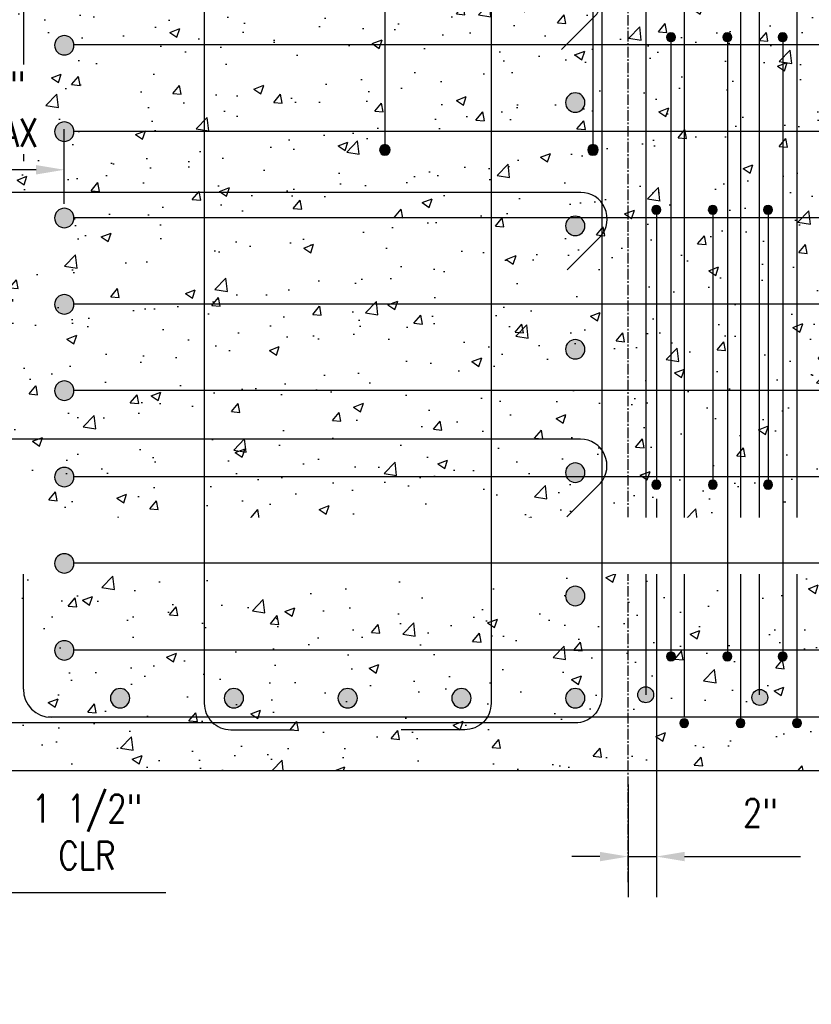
# Model space of a CAD drawing. Header units: inches. Extents: x 73 to 1688, y 720 to 938.
# Tile 26 of 34: x 829 to 885, y 817 to 886. Entities that reach past the tile are written whole.
import ezdxf
from ezdxf import colors
from ezdxf.entities.mleader import LeaderData, LeaderLine
from ezdxf.math import Vec2, Vec3

# ---------------------------------------------------------------- set-up
doc = ezdxf.new("R2010")
doc.units = ezdxf.units.IN
doc.header["$MEASUREMENT"] = 0
doc.linetypes.add('CENTER2', pattern=[1.125, 0.75, -0.125, 0.125, -0.125])
for name, color, linetype in [('A-DETL', 3, 'Continuous'), ('A-DETL-GENF', 3, 'Continuous'), ('A-DETL-WIDE', 5, 'Continuous'), ('A-WALL-PATT', 8, 'Continuous'), ('S-ANNO-DIMS', 1, 'Continuous'), ('S-ANNO-NOTE', 2, 'Continuous'), ('S-COLS', 53, 'Continuous'), ('S-DETL-HVY', 4, 'Continuous'), ('S-GRID', 1, 'CENTER2')]:
    doc.layers.add(name, color=color, linetype=linetype)
doc.styles.add('Annotative', font='romans.shx', dxfattribs={"width": 0.8, "height": 0.125})
doc.dimstyles.new('Annotative', dxfattribs={"dimscale": 0, "dimtxt": 0.125, "dimasz": 0.125, "dimexe": 0.18, "dimexo": 0.0625, "dimgap": 0.09, "dimtad": 1, "dimdec": 3, "dimzin": 3, "dimdsep": 46, "dimlunit": 4, "dimtxsty": 'Annotative', "dimcen": 0.09, "dimclrt": 2, "dimazin": 2, "dimtfac": 1, "dimtdec": 3, "dimtmove": 0, "dimatfit": 0, "dimfxl": 1, "dimtfill": 1, "dimfrac": 2, "dimtolj": 1, "dimtzin": 0, "dimarcsym": 0})

# ---------------------------------------------------------------- blocks, each defined once
blk = doc.blocks.new('Reinforcing Bar Section_USACE - __11-1185627-PILASTER CORNER THRU PARAPET BEAM_ ROOF SLAB')
at = {"layer": 'A-DETL-GENF'}
blk.add_hatch(color=256, dxfattribs=at).paths.add_polyline_path([(245.48, 887.411), (245.756, 887.543), (245.947, 887.783), (246.015, 888.081), (245.947, 888.379), (245.756, 888.618), (245.48, 888.751), (245.174, 888.751), (244.899, 888.618), (244.708, 888.379), (244.64, 888.081), (244.708, 887.783), (244.899, 887.543), (245.174, 887.411)])
for start, end in [(0, 180), (180, 0)]:
    blk.add_arc((245.327, 888.081), 0.688, start, end, dxfattribs=at)
blk = doc.blocks.new('Reinforcing Bar Section_USACE - __5-599893-PILASTER CORNER THRU PARAPET BEAM_ ROOF SLAB')
at = {"layer": 'A-DETL-GENF'}
blk.add_hatch(color=256, dxfattribs=at).paths.add_polyline_path([(293.077, 836.206), (293.213, 836.237), (293.322, 836.324), (293.382, 836.449), (293.382, 836.588), (293.322, 836.713), (293.213, 836.8), (293.077, 836.831), (292.942, 836.8), (292.833, 836.713), (292.773, 836.588), (292.773, 836.449), (292.833, 836.324), (292.942, 836.237)])
for start, end in [(90, 270), (270, 90)]:
    blk.add_arc((293.077, 836.518), 0.312, start, end, dxfattribs=at)
blk = doc.blocks.new('Reinforcing Bar Section_USACE - __9-1453024-PILASTER CORNER THRU PARAPET BEAM_ ROOF SLAB')
h = blk.add_hatch(color=256)
h.dxf.hatch_style = 1
h.paths.add_polyline_path([(242.56, 838.018, 1), (243.686, 838.018, 1)])
blk.add_circle((243.123, 838.018), 0.563)
blk = doc.blocks.new('Reinforcing Bar Section_USACE - __6-1491246-PILASTER CORNER THRU PARAPET BEAM_ ROOF SLAB')
at = {"layer": 'A-DETL-GENF'}
blk.add_hatch(color=256, dxfattribs=at).paths.add_polyline_path([(196.981, 842.965), (197.132, 843.038), (197.236, 843.168), (197.273, 843.331), (197.236, 843.494), (197.132, 843.624), (196.981, 843.697), (196.815, 843.697), (196.664, 843.624), (196.56, 843.494), (196.523, 843.331), (196.56, 843.168), (196.664, 843.038), (196.815, 842.965)])
for start, end in [(0, 180), (180, 0)]:
    blk.add_arc((196.898, 843.331), 0.375, start, end, dxfattribs=at)
blk = doc.blocks.new('*D56')
at = {"layer": 'Defpoints', "color": 0, "transparency": 16777216}
for p in [(873.851, 853.478), (871.844, 833.206), (873.851, 827.099)]:
    blk.add_point(p, dxfattribs=at)
at = {"layer": 'S-ANNO-DIMS', "color": 0, "lineweight": -2, "transparency": 16777216}
for p, q in [((873.851, 852.478), (873.851, 824.219)), ((871.844, 832.206), (871.844, 824.219)), ((869.844, 827.099), (867.844, 827.099)), ((871.844, 827.099), (873.851, 827.099)), ((875.851, 827.099), (884.083, 827.099))]:
    blk.add_line(p, q, dxfattribs=at)
at = {"layer": 'S-ANNO-DIMS', "color": 0, "transparency": 16777216}
for points in [[(869.844, 827.432), (869.844, 826.765), (871.844, 827.099)], [(875.851, 827.432), (875.851, 826.765), (873.851, 827.099)]]:
    blk.add_solid(points, dxfattribs=at)
at = {"layer": 'S-ANNO-DIMS', "color": 2, "lineweight": -3, "transparency": 16777216, "insert": (879.985, 831.205), "char_height": 2, "width": 3.10654, "attachment_point": 1, "line_spacing_factor": 0.983083, "style": 'Annotative', "bg_fill": 3, "box_fill_scale": 1.25, "bg_fill_color": 256, "bg_fill_true_color": 13158600, "bg_fill_transparency": 0}
blk.add_mtext('\\A1;2"', dxfattribs=at)
blk = doc.blocks.new('_DotBlank')
at = {"color": 0, "linetype": 'ByBlock', "lineweight": -2}
blk.add_line((-0.5, 0), (-1, 0), dxfattribs=at)
blk.add_circle((0, 0), 0.5, dxfattribs=at)
blk = doc.blocks.new('Reinforcing Bend Type T9_USACE - _6-1400937-PILASTER CORNER PLAN')
at = {"lineweight": -3}
blk.add_lwpolyline([(224.501, 887.391), (222.121, 889.772, 0.646084), (218.999, 888.364), (218.999, 873.834), (218.999, 837.968, 0.414214), (220.874, 836.093), (225.377, 836.093)], format="xyb", dxfattribs=at)
blk = doc.blocks.new('Reinforcing Bend Type T9_USACE - _6-1282184-PILASTER CORNER PLAN')
at = {"lineweight": -3}
blk.add_lwpolyline([(244.727, 851.207), (247.107, 853.587, 0.646084), (245.699, 856.709), (204.594, 856.709, 0.414214), (202.719, 854.834), (202.719, 850.331)], format="xyb", dxfattribs=at)
blk = doc.blocks.new('Reinforcing Bend Type T1_USACE - _6-1581527-PILASTER CORNER PLAN')
at = {"lineweight": -3}
blk.add_line((241.703, 886.984), (244.04, 889.32), dxfattribs=at)
for points in [[(244.05, 889.329, -0.655401), (247.202, 887.957), (247.202, 838.456, -0.414214), (245.327, 836.581), (204.827, 836.581, -0.414214), (202.952, 838.456), (202.952, 887.956, -0.414214), (204.827, 889.831), (245.257, 889.831)], [(244.355, 884.337), (246.745, 886.728, 0.1764), (247.202, 887.927, 0.017511)]]:
    blk.add_lwpolyline(points, format="xyb", dxfattribs=at)
blk = doc.blocks.new('Reinforcing Bar Section_USACE - __5-579027-PILASTER CORNER THRU PARAPET BEAM_ ROOF SLAB')
at = {"layer": 'A-DETL-GENF'}
blk.add_hatch(color=256, dxfattribs=at).paths.add_polyline_path([(293.077, 889.581), (293.213, 889.612), (293.322, 889.699), (293.382, 889.824), (293.382, 889.963), (293.322, 890.088), (293.213, 890.175), (293.077, 890.206), (292.942, 890.175), (292.833, 890.088), (292.773, 889.963), (292.773, 889.824), (292.833, 889.699), (292.942, 889.612)])
for start, end in [(90, 270), (270, 90)]:
    blk.add_arc((293.077, 889.893), 0.312, start, end, dxfattribs=at)
blk = doc.blocks.new('*D111')
at = {"layer": 'Defpoints', "color": 0, "transparency": 16777216}
for p in [(823.844, 875.813), (831.834, 872.394), (823.844, 871.694)]:
    blk.add_point(p, dxfattribs=at)
at = {"layer": 'S-ANNO-DIMS', "color": 0, "lineweight": -2, "transparency": 16777216}
for p, q in [((823.844, 872.694), (823.844, 878.693)), ((831.834, 873.394), (831.834, 878.693)), ((829.834, 875.813), (825.844, 875.813))]:
    blk.add_line(p, q, dxfattribs=at)
at = {"layer": 'S-ANNO-DIMS', "color": 0, "transparency": 16777216}
for points in [[(825.844, 876.147), (825.844, 875.48), (823.844, 875.813)], [(829.834, 876.147), (829.834, 875.48), (831.834, 875.813)]]:
    blk.add_solid(points, dxfattribs=at)
at = {"layer": 'S-ANNO-DIMS', "color": 2, "transparency": 16777216, "insert": (827.839, 880.111), "char_height": 2, "attachment_point": 5, "style": 'Annotative', "bg_fill": 3, "box_fill_scale": 1.25, "bg_fill_color": 256, "bg_fill_true_color": 13158600, "bg_fill_transparency": 0}
blk.add_mtext('\\A1;8"\\PMAX', dxfattribs=at)
blk = doc.blocks.new('*D112')
at = {"layer": 'Defpoints', "color": 0, "transparency": 16777216}
for p in [(822.328, 835.697), (823.844, 833.206), (822.328, 824.545)]:
    blk.add_point(p, dxfattribs=at)
at = {"layer": 'S-ANNO-DIMS', "color": 0, "lineweight": -2, "transparency": 16777216}
for p, q in [((822.328, 834.697), (822.328, 821.665)), ((823.844, 832.206), (823.844, 821.665)), ((820.328, 824.545), (818.328, 824.545)), ((822.328, 824.545), (823.844, 824.545)), ((825.844, 824.545), (839.029, 824.545))]:
    blk.add_line(p, q, dxfattribs=at)
at = {"layer": 'S-ANNO-DIMS', "color": 0, "transparency": 16777216}
for points in [[(820.328, 824.878), (820.328, 824.212), (822.328, 824.545)], [(825.844, 824.878), (825.844, 824.212), (823.844, 824.545)]]:
    blk.add_solid(points, dxfattribs=at)
at = {"layer": 'S-ANNO-DIMS', "color": 2, "transparency": 16777216, "insert": (833.436, 828.842), "char_height": 2, "attachment_point": 5, "style": 'Annotative', "bg_fill": 3, "box_fill_scale": 1.25, "bg_fill_color": 256, "bg_fill_true_color": 13158600, "bg_fill_transparency": 0}
blk.add_mtext('\\A1;1 1/2"\\PCLR', dxfattribs=at)

msp = doc.modelspace()

# ---------------------------------------------------------------- hatches: boundary and pattern name
at = {"layer": 'A-WALL-PATT', "lineweight": -3}
h = msp.add_hatch(dxfattribs=at)
h.set_pattern_fill('AR-CONC', color=256, style=0)
h.set_pattern_definition([(50, (0, 0), (7.172602, -0.62752), [0.75, -8.25]), (355, (0, 0), (-1.387513, 7.52192), [0.6, -6.6]), (100.45144, (0.598, -0.052), (5.78509, 6.8944), [0.6374, -7.01142]), (46.1842, (0, 2), (10.672413, -1.65519), [1.125, -12.375]), (96.6356, (0.889, 1.862), (9.34662, 9.74119), [0.9561, -10.51714]), (351.1842, (0, 2), (9.34662, 9.74119), [0.9, -9.9]), (21, (1, 1.5), (5.96907, -4.02619), [0.75, -8.25]), (326, (1, 1.5), (2.433153, 7.2515), [0.6, -6.6]), (71.45144, (1.4974, 1.1645), (8.402224, 3.22531), [0.6374, -7.01142]), (37.5, (0, 0), (0.1215986, 3.3289385), [0, -6.52, 0, -6.7, 0, -6.625]), (7.5, (0, 0), (2.630695, 3.944117), [0, -3.82, 0, -6.37, 0, -2.525]), (327.5, (-2.23, 0), (5.3382244, -0.2255487), [0, -2.5, 0, -7.8, 0, -10.35]), (317.5, (-3.23, 0), (5.831862, 1.00105), [0, -3.25, 0, -5.18, 0, -7.35])])
h.paths.add_polyline_path([(917.844, 877.878), (916.344, 878.378), (919.344, 879.378), (917.844, 879.878), (917.844, 893.2059), (823.844, 893.2059), (823.844, 851.2059), (823.844, 845.2059), (821.844, 844.7793), (821.844, 839.6326), (823.844, 839.2059), (823.844, 833.2059), (917.844, 833.2059)])

# ---------------------------------------------------------------- linework, layer by layer
at = {"layer": 'A-DETL', "lineweight": -3}
for p, q in [((873.094, 918.7059), (873.094, 838.576)), ((881.144, 918.7059), (881.144, 838.576)), ((854.5854, 911.9559), (854.5854, 877.5966)), ((869.3526, 911.9559), (869.3526, 877.5966)), ((828.9277, 887.4344), (828.9277, 876.4344)), ((917.844, 884.6656), (832.5165, 884.6656)), ((917.844, 878.5406), (832.5165, 878.5406)), ((917.844, 872.4156), (832.5165, 872.4156)), ((917.844, 866.2906), (832.5165, 866.2906)), ((917.844, 860.1656), (832.5165, 860.1656)), ((917.844, 854.0406), (832.5165, 854.0406)), ((828.9277, 838.9774), (828.9277, 849.9774)), ((917.844, 841.7463), (832.5165, 841.7463)), ((917.844, 836.9774), (830.6777, 836.9774))]:
    msp.add_line(p, q, dxfattribs=at)
msp.add_arc((830.9277, 838.9774), 2, 180, 270, dxfattribs=at)
at = {"layer": 'A-DETL-WIDE', "lineweight": -3}
for p, q in [((875.8266, 889.9427), (875.8266, 837.0046)), ((879.8266, 889.9427), (879.8266, 836.8802)), ((883.8266, 889.9427), (883.8266, 836.8802))]:
    msp.add_line(p, q, dxfattribs=at)
at = {"layer": 'S-GRID', "lineweight": -3}
msp.add_line((871.844, 825.2883), (871.844, 920.8637), dxfattribs=at)

# ---------------------------------------------------------------- block references
at = {"layer": 'A-DETL-GENF', "lineweight": -3}
for name, p in [('Reinforcing Bar Section_USACE - __11-1185627-PILASTER CORNER THRU PARAPET BEAM_ ROOF SLAB', (586.5065, -3.4368)), ('Reinforcing Bar Section_USACE - __5-579027-PILASTER CORNER THRU PARAPET BEAM_ ROOF SLAB', (581.8103, -4.6786)), ('Reinforcing Bar Section_USACE - __5-579027-PILASTER CORNER THRU PARAPET BEAM_ ROOF SLAB', (585.8103, -4.6786)), ('Reinforcing Bar Section_USACE - __5-579027-PILASTER CORNER THRU PARAPET BEAM_ ROOF SLAB', (589.7354, -4.6786)), ('Reinforcing Bar Section_USACE - __11-1185627-PILASTER CORNER THRU PARAPET BEAM_ ROOF SLAB', (622.7666, -7.5)), ('Reinforcing Bar Section_USACE - __5-579027-PILASTER CORNER THRU PARAPET BEAM_ ROOF SLAB', (580.7725, -16.9153)), ('Reinforcing Bar Section_USACE - __5-579027-PILASTER CORNER THRU PARAPET BEAM_ ROOF SLAB', (584.7725, -16.9153)), ('Reinforcing Bar Section_USACE - __5-579027-PILASTER CORNER THRU PARAPET BEAM_ ROOF SLAB', (588.6976, -16.9153)), ('Reinforcing Bar Section_USACE - __11-1185627-PILASTER CORNER THRU PARAPET BEAM_ ROOF SLAB', (622.7666, -16.25)), ('Reinforcing Bar Section_USACE - __11-1185627-PILASTER CORNER THRU PARAPET BEAM_ ROOF SLAB', (586.5065, -21.8118)), ('Reinforcing Bar Section_USACE - __11-1185627-PILASTER CORNER THRU PARAPET BEAM_ ROOF SLAB', (622.7666, -25)), ('Reinforcing Bar Section_USACE - __11-1185627-PILASTER CORNER THRU PARAPET BEAM_ ROOF SLAB', (586.5065, -27.9368)), ('Reinforcing Bar Section_USACE - __11-1185627-PILASTER CORNER THRU PARAPET BEAM_ ROOF SLAB', (622.7666, -33.75)), ('Reinforcing Bar Section_USACE - __11-1185627-PILASTER CORNER THRU PARAPET BEAM_ ROOF SLAB', (586.5065, -34.0618)), ('Reinforcing Bar Section_USACE - __11-1185627-PILASTER CORNER THRU PARAPET BEAM_ ROOF SLAB', (622.7666, -42.5)), ('Reinforcing Bar Section_USACE - __11-1185627-PILASTER CORNER THRU PARAPET BEAM_ ROOF SLAB', (586.5065, -46.3562)), ('Reinforcing Bar Section_USACE - __11-1185627-PILASTER CORNER THRU PARAPET BEAM_ ROOF SLAB', (590.4666, -49.75)), ('Reinforcing Bar Section_USACE - __11-1185627-PILASTER CORNER THRU PARAPET BEAM_ ROOF SLAB', (598.5416, -49.75)), ('Reinforcing Bar Section_USACE - __11-1185627-PILASTER CORNER THRU PARAPET BEAM_ ROOF SLAB', (606.6166, -49.75)), ('Reinforcing Bar Section_USACE - __11-1185627-PILASTER CORNER THRU PARAPET BEAM_ ROOF SLAB', (614.6916, -49.75)), ('Reinforcing Bar Section_USACE - __11-1185627-PILASTER CORNER THRU PARAPET BEAM_ ROOF SLAB', (622.7666, -49.75)), ('Reinforcing Bar Section_USACE - __9-1453024-PILASTER CORNER THRU PARAPET BEAM_ ROOF SLAB', (638.0666, 0.3681)), ('Reinforcing Bar Section_USACE - __5-599893-PILASTER CORNER THRU PARAPET BEAM_ ROOF SLAB', (582.7492, 0.0493)), ('Reinforcing Bar Section_USACE - __5-599893-PILASTER CORNER THRU PARAPET BEAM_ ROOF SLAB', (586.7492, 0.0493)), ('Reinforcing Bar Section_USACE - __5-599893-PILASTER CORNER THRU PARAPET BEAM_ ROOF SLAB', (590.7492, 0.0493))]:
    msp.add_blockref(name, p, dxfattribs=at)
at = {"layer": 'A-DETL-GENF', "lineweight": -3, "rotation": 270.0000000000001}
for p in [(11.2545, 1074.1195), (26.0216, 1074.1195)]:
    msp.add_blockref('Reinforcing Bar Section_USACE - __6-1491246-PILASTER CORNER THRU PARAPET BEAM_ ROOF SLAB', p, dxfattribs=at)
at = {"layer": 'S-DETL-HVY', "lineweight": -3}
msp.add_blockref('Reinforcing Bend Type T9_USACE - _6-1282184-PILASTER CORNER PLAN', (622.781, 17.5), dxfattribs=at)

# ---------------------------------------------------------------- leaders
at = {"layer": 'S-ANNO-NOTE', "lineweight": -3}
ml = msp.add_multileader_mtext('Standard', dxfattribs=at)
ml.set_content('#5 TIE SETS @ 4" OC', color=256, style='Annotative')
ml.set_leader_properties(color=1, linetype='ByLayer', lineweight=-1)
ml.build(insert=Vec2(0, 0))
ml.multileader.update_dxf_attribs({"text_right_attachment_type": 3, "dogleg_length": 0.125, "arrow_head_size": 2, "scale": 16})
ctx = ml.context
ctx.base_point, ctx.scale, ctx.char_height, ctx.arrow_head_size, ctx.landing_gap_size, ctx.plane_origin = Vec3(760.847, 895.0419), 16, 2, 2, 1.44, Vec3(750.3995, 884.9715)
ctx.right_attachment = 3
notes = []
notes.append((ctx, [(0, (1, 1, 0), (758.847, 895.0419), (1, 0), 2, [(0, [(750.0202, 884.9715)], 0, [])])]))
ctx.mtext.insert, ctx.mtext.width, ctx.mtext.flow_direction = Vec3(762.287, 896.0419), 19.185303, 5
ml = msp.add_multileader_mtext('Standard', dxfattribs=at)
ml.set_content('\\pxt3.2,6.4,9.6,12.8,16,19.2,22.4,25.6,28.8,32,35.2,38.4,41.6,44.8,48,51.2,54.4,57.6,60.8,64,67.2,70.4,73.6,76.8,80,83.2,86.4,89.6,92.8,96,99.2,102.4;{\\C256;(14) - #10 VERTICALS}', color=256, style='Annotative')
ml.set_leader_properties(color=1, linetype='ByLayer', lineweight=-1)
ml.set_arrow_properties(name='DOTBLANK')
ml.build(insert=Vec2(0, 0))
ml.multileader.update_dxf_attribs({"text_right_attachment_type": 3, "dogleg_length": 0.125, "arrow_head_size": 2, "scale": 16})
ctx = ml.context
ctx.base_point, ctx.scale, ctx.char_height, ctx.arrow_head_size, ctx.landing_gap_size, ctx.plane_origin = Vec3(760.847, 882.9715), 16, 2, 2, 1.44, Vec3(729.2944, 861.309)
ctx.right_attachment = 3
notes.append((ctx, [(0, (1, 1, 0), (758.847, 882.9715), (1, 0), 2, [(0, [(736.3181, 861.309)], 0, [])])]))
ctx.mtext.insert, ctx.mtext.width, ctx.mtext.flow_direction = Vec3(762.287, 883.9715), 15.072141, 5
ml = msp.add_multileader_mtext('Standard', dxfattribs=at)
ml.set_content('#5 TIE SETS\\P@ 4" \\POC', color=256, style='Annotative')
ml.set_leader_properties(color=1, linetype='ByLayer', lineweight=-1)
ml.build(insert=Vec2(0, 0))
ml.multileader.update_dxf_attribs({"text_right_attachment_type": 3, "dogleg_length": 0.125, "arrow_head_size": 2, "scale": 16})
ctx = ml.context
ctx.base_point, ctx.scale, ctx.char_height, ctx.arrow_head_size, ctx.landing_gap_size, ctx.plane_origin = Vec3(592.8693, 880.4657), 16, 2, 2, 1.44, Vec3(583.8528, 872.009)
ctx.right_attachment = 3
notes.append((ctx, [(0, (1, 1, 0), (590.8693, 880.4657), (1, 0), 2, [(0, [(583.4735, 872.009)], 0, [])])]))
ctx.mtext.insert, ctx.mtext.width, ctx.mtext.flow_direction = Vec3(594.3093, 881.4657), 19.486204, 5
for ctx, leaders in notes:
    for number, flags, end, landing, length, lines in leaders:
        leader = LeaderData()
        leader.index, (leader.has_last_leader_line, leader.has_dogleg_vector, leader.attachment_direction) = number, flags
        leader.last_leader_point, leader.dogleg_vector, leader.dogleg_length = Vec3(end), Vec3(landing), length
        for number, points, colour, breaks in lines:
            line = LeaderLine()
            line.index, line.vertices, line.color, line.breaks = number, Vec3.list(points), colors.encode_raw_color(colour), breaks
            leader.lines.append(line)
        ctx.leaders.append(leader)

# ---------------------------------------------------------------- next in the draw order: dimensions: what is measured, and where the dimension line sits
at = {"layer": 'S-ANNO-DIMS', "lineweight": -3}
dim = msp.add_linear_dim(base=(873.8508, 827.0987), p1=(871.844, 833.2059), p2=(873.8508, 853.4781), dimstyle='Annotative', override={"dimpost": '\\X'}, dxfattribs=at)
dim.commit()
dim.dimension.update_dxf_attribs({"geometry": '*D56', "text_midpoint": (881.5386, 827.0987), "dimtype": 160})

# ---------------------------------------------------------------- next in the draw order: linework, layer by layer
at = {"layer": 'A-DETL-WIDE', "lineweight": -3}
for p, q in [((873.8499, 872.9781), (873.8508, 853.4781)), ((877.8499, 872.9781), (877.8508, 853.4781)), ((881.775, 872.9781), (881.7759, 853.4781))]:
    msp.add_line(p, q, dxfattribs=at)

# ---------------------------------------------------------------- next in the draw order: block references
at = {"layer": 'A-DETL-GENF', "lineweight": -3}
for name, p in [('Reinforcing Bar Section_USACE - __5-599893-PILASTER CORNER THRU PARAPET BEAM_ ROOF SLAB', (580.7734, 16.9597)), ('Reinforcing Bar Section_USACE - __5-599893-PILASTER CORNER THRU PARAPET BEAM_ ROOF SLAB', (584.7734, 16.9597)), ('Reinforcing Bar Section_USACE - __5-599893-PILASTER CORNER THRU PARAPET BEAM_ ROOF SLAB', (588.6985, 16.9597)), ('Reinforcing Bar Section_USACE - __5-599893-PILASTER CORNER THRU PARAPET BEAM_ ROOF SLAB', (581.8103, 4.7771)), ('Reinforcing Bar Section_USACE - __5-599893-PILASTER CORNER THRU PARAPET BEAM_ ROOF SLAB', (585.8103, 4.7771)), ('Reinforcing Bar Section_USACE - __5-599893-PILASTER CORNER THRU PARAPET BEAM_ ROOF SLAB', (589.7354, 4.7771)), ('Reinforcing Bar Section_USACE - __9-1453024-PILASTER CORNER THRU PARAPET BEAM_ ROOF SLAB', (629.9708, 0.5576))]:
    msp.add_blockref(name, p, dxfattribs=at)

# ---------------------------------------------------------------- next in the draw order: leaders
at = {"layer": 'S-ANNO-NOTE', "lineweight": -3}
ml = msp.add_multileader_mtext('Standard', dxfattribs=at)
ml.set_content('\\pxt3.2,6.4,9.6,12.8,16,19.2,22.4,25.6,28.8,32,35.2,38.4,41.6,44.8,48,51.2,54.4,57.6,60.8,64,67.2,70.4,73.6,76.8,80,83.2,86.4,89.6,92.8,96,99.2,102.4;{\\C256;SLOPED RECESS FOR PLOW AT BOTTOM OF PILASTER}', color=256, style='Annotative')
ml.set_leader_properties(color=1, linetype='ByLayer', lineweight=-1)
ml.build(insert=Vec2(0, 0))
ml.multileader.update_dxf_attribs({"text_right_attachment_type": 3, "dogleg_length": 0.125, "arrow_head_size": 2, "scale": 16})
ctx = ml.context
ctx.base_point, ctx.scale, ctx.char_height, ctx.arrow_head_size, ctx.landing_gap_size, ctx.plane_origin = Vec3(717.9585, 849.1482), 16, 2, 2, 1.44, Vec3(716.4068, 846.1449)
ctx.right_attachment = 3
notes = []
notes.append((ctx, [(0, (1, 1, 0), (715.9585, 849.1482), (1, 0), 2, [(0, [(710.4755, 844.7811)], 0, [])])]))
ctx.mtext.insert, ctx.mtext.width, ctx.mtext.flow_direction = Vec3(719.3985, 850.1482), 19.821922, 5
ctx.mtext.has_bg_fill, ctx.mtext.bg_color, ctx.mtext.bg_scale_factor, ctx.mtext.bg_transparency, ctx.mtext.use_window_bg_color = 1, -1027028792, 1.5, 0, 1
ml = msp.add_multileader_mtext('Standard', dxfattribs=at)
ml.set_content('\\pxt3.2,6.4,9.6,12.8,16,19.2,22.4,25.6,28.8,32,35.2,38.4,41.6,44.8,48,51.2,54.4,57.6,60.8,64,67.2,70.4,73.6,76.8,80,83.2,86.4,89.6,92.8,96,99.2,102.4;{\\C256;RETAINING WALL}', color=256, style='Annotative')
ml.set_leader_properties(color=1, linetype='ByLayer', lineweight=-1)
ml.build(insert=Vec2(0, 0))
ml.multileader.update_dxf_attribs({"text_left_attachment_type": 3, "text_right_attachment_type": 3, "dogleg_length": 0.125, "arrow_head_size": 2, "scale": 16})
ctx = ml.context
ctx.base_point, ctx.scale, ctx.char_height, ctx.arrow_head_size, ctx.landing_gap_size, ctx.plane_origin = Vec3(802.7708, 826.4422), 16, 2, 2, 1.44, Vec3(818.844, 833.505)
ctx.left_attachment, ctx.right_attachment = 3, 3
notes.append((ctx, [(1, (1, 1, 0), (818.927, 826.4422), (-1, 0), 2, [(0, [(818.844, 833.2059)], 0, [])])]))
ctx.mtext.insert, ctx.mtext.width, ctx.mtext.flow_direction = Vec3(804.2108, 830.7755), 12.070297, 5
ml = msp.add_multileader_mtext('Standard', dxfattribs=at)
ml.set_content('(2) #6 VERT AND #3 HORIZ @ 8" OC', color=256, style='Annotative')
ml.set_leader_properties(color=1, linetype='ByLayer', lineweight=-1)
ml.build(insert=Vec2(0, 0))
ml.multileader.update_dxf_attribs({"text_right_attachment_type": 3, "dogleg_length": 0.125, "arrow_head_size": 2, "scale": 16})
ctx = ml.context
ctx.base_point, ctx.scale, ctx.char_height, ctx.arrow_head_size, ctx.landing_gap_size, ctx.plane_origin = Vec3(695.8409, 804.1947), 16, 2, 2, 1.44, Vec3(692.4534, 827.4414)
ctx.right_attachment = 3
notes.append((ctx, [(1, (1, 1, 0), (693.8409, 804.1947), (1, 0), 2, [(0, [(693.8409, 827.4414)], 0, [])])]))
ctx.mtext.insert, ctx.mtext.width, ctx.mtext.flow_direction = Vec3(697.2809, 805.1947), 29.231271, 5
for ctx, leaders in notes:
    for number, flags, end, landing, length, lines in leaders:
        leader = LeaderData()
        leader.index, (leader.has_last_leader_line, leader.has_dogleg_vector, leader.attachment_direction) = number, flags
        leader.last_leader_point, leader.dogleg_vector, leader.dogleg_length = Vec3(end), Vec3(landing), length
        for number, points, colour, breaks in lines:
            line = LeaderLine()
            line.index, line.vertices, line.color, line.breaks = number, Vec3.list(points), colors.encode_raw_color(colour), breaks
            leader.lines.append(line)
        ctx.leaders.append(leader)

# ---------------------------------------------------------------- next in the draw order: linework, layer by layer
at = {"layer": 'A-DETL', "lineweight": -3}
msp.add_line((917.844, 847.9156), (832.5165, 847.9156), dxfattribs=at)
at = {"layer": 'A-DETL-WIDE', "lineweight": -3}
for p, q in [((874.8877, 885.2149), (874.8877, 841.2955)), ((878.8877, 885.2149), (878.8877, 841.2955)), ((882.8128, 885.2149), (882.8128, 841.2955))]:
    msp.add_line(p, q, dxfattribs=at)

# ---------------------------------------------------------------- next in the draw order: block references
at = {"layer": 'A-DETL-GENF', "lineweight": -3}
msp.add_blockref('Reinforcing Bar Section_USACE - __11-1185627-PILASTER CORNER THRU PARAPET BEAM_ ROOF SLAB', (586.5065, -40.1868), dxfattribs=at)
at = {"layer": 'S-DETL-HVY', "lineweight": -3}
for name in ['Reinforcing Bend Type T1_USACE - _6-1581527-PILASTER CORNER PLAN', 'Reinforcing Bend Type T9_USACE - _6-1400937-PILASTER CORNER PLAN', 'Reinforcing Bend Type T9_USACE - _6-1282184-PILASTER CORNER PLAN']:
    msp.add_blockref(name, (622.7666, 0), dxfattribs=at)
at = {"layer": 'S-DETL-HVY', "lineweight": -3, "xscale": -1}
msp.add_blockref('Reinforcing Bend Type T9_USACE - _6-1400937-PILASTER CORNER PLAN', (1081.1214, 0), dxfattribs=at)

# ---------------------------------------------------------------- next in the draw order: dimensions: what is measured, and where the dimension line sits
at = {"layer": 'S-ANNO-DIMS'}
dim = msp.add_linear_dim(base=(822.3284, 824.545), p1=(823.844, 833.2059), p2=(822.3284, 835.6974), text='<>\\PCLR', dimstyle='Annotative', override={"dimpost": '\\X'}, dxfattribs=at)
dim.commit()
dim.dimension.update_dxf_attribs({"geometry": '*D112', "text_midpoint": (833.4364, 824.545), "dimtype": 160})

# ---------------------------------------------------------------- next in the draw order: leaders
at = {"layer": 'S-ANNO-NOTE', "lineweight": -3}
ml = msp.add_multileader_mtext('Standard', dxfattribs=at)
ml.set_content('\\pxt3.2,6.4,9.6,12.8,16,19.2,22.4,25.6,28.8,32,35.2,38.4,41.6,44.8,48,51.2,54.4,57.6,60.8,64,67.2,70.4,73.6,76.8,80,83.2,86.4,89.6,92.8,96,99.2,102.4;{\\C256;(14) - #10 VERTICALS}', color=256, style='Annotative')
ml.set_leader_properties(color=1, linetype='ByLayer', lineweight=-1)
ml.set_arrow_properties(name='DOTBLANK')
ml.build(insert=Vec2(0, 0))
ml.multileader.update_dxf_attribs({"text_right_attachment_type": 3, "dogleg_length": 0.125, "arrow_head_size": 2, "scale": 16})
ctx = ml.context
ctx.base_point, ctx.scale, ctx.char_height, ctx.arrow_head_size, ctx.landing_gap_size, ctx.plane_origin = Vec3(592.8693, 868.3791), 16, 2, 2, 1.44, Vec3(562.7477, 848.3464)
ctx.right_attachment = 3
notes = []
notes.append((ctx, [(0, (1, 1, 0), (590.8693, 868.3791), (1, 0), 2, [(0, [(563.6776, 848.3464)], 0, [])])]))
ctx.mtext.insert, ctx.mtext.width, ctx.mtext.flow_direction = Vec3(594.3093, 869.3791), 15.072141, 5
ml = msp.add_multileader_mtext('Standard', dxfattribs=at)
ml.set_content('RETAINING WALL REINF', color=256, style='Annotative')
ml.set_leader_properties(color=1, linetype='ByLayer', lineweight=-1)
ml.build(insert=Vec2(0, 0))
ml.multileader.update_dxf_attribs({"text_left_attachment_type": 3, "text_right_attachment_type": 3, "dogleg_length": 0.125, "arrow_head_size": 2, "scale": 16})
ctx = ml.context
ctx.base_point, ctx.scale, ctx.char_height, ctx.arrow_head_size, ctx.landing_gap_size, ctx.plane_origin = Vec3(802.7708, 862.2295), 16, 2, 2, 1.44, Vec3(818.3901, 849.6895)
ctx.left_attachment, ctx.right_attachment = 3, 3
notes.append((ctx, [(0, (1, 1, 0), (821.5175, 862.2295), (-1, 0), 2, [(1, [(816.5564, 848.7145)], 0, [])])]))
ctx.mtext.insert, ctx.mtext.width, ctx.mtext.flow_direction = Vec3(804.2108, 866.5629), 17.902535, 5
ml = msp.add_multileader_mtext('Standard', dxfattribs=at)
ml.set_content('(20) #8 VERT AND #3 TIES\\P@ 8" OC ', color=256, style='Annotative')
ml.set_leader_properties(color=1, linetype='ByLayer', lineweight=-1)
ml.build(insert=Vec2(0, 0))
ml.multileader.update_dxf_attribs({"text_right_attachment_type": 3, "dogleg_length": 0.125, "arrow_head_size": 2, "scale": 16})
ctx = ml.context
ctx.base_point, ctx.scale, ctx.char_height, ctx.arrow_head_size, ctx.landing_gap_size, ctx.plane_origin = Vec3(758.1446, 853.3376), 16, 2, 2, 1.44, Vec3(749.9542, 851.0711)
ctx.right_attachment = 3
notes.append((ctx, [(0, (1, 1, 0), (756.1446, 853.3376), (1, 0), 2, [(0, [(749.9542, 851.0711)], 0, [])])]))
ctx.mtext.insert, ctx.mtext.width, ctx.mtext.flow_direction = Vec3(759.5846, 854.3376), 20.276879, 5
ml = msp.add_multileader_mtext('Standard', dxfattribs=at)
ml.set_content('\\pxt3.2,6.4,9.6,12.8,16,19.2,22.4,25.6,28.8,32,35.2,38.4,41.6,44.8,48,51.2,54.4,57.6,60.8,64,67.2,70.4,73.6,76.8,80,83.2,86.4,89.6,92.8,96,99.2,102.4;CL DOOR POCKET', color=256, style='Annotative')
ml.set_leader_properties(color=1, linetype='ByLayer', lineweight=-1)
ml.build(insert=Vec2(0, 0))
ml.multileader.update_dxf_attribs({"text_right_attachment_type": 3, "dogleg_length": 0.125, "arrow_head_size": 2, "scale": 16})
ctx = ml.context
ctx.base_point, ctx.scale, ctx.char_height, ctx.arrow_head_size, ctx.landing_gap_size, ctx.plane_origin = Vec3(652.9566, 841.0485), 16, 2, 2, 1.44, Vec3(649.5934, 846.473)
ctx.right_attachment = 3
notes.append((ctx, [(0, (1, 1, 0), (650.9566, 841.0485), (1, 0), 2, [(0, [(654.7242, 847.434)], 0, [])])]))
ctx.mtext.insert, ctx.mtext.width, ctx.mtext.defined_height, ctx.mtext.flow_direction = Vec3(654.3966, 842.0485), 11.708482, 0.9336, 5
for ctx, leaders in notes:
    for number, flags, end, landing, length, lines in leaders:
        leader = LeaderData()
        leader.index, (leader.has_last_leader_line, leader.has_dogleg_vector, leader.attachment_direction) = number, flags
        leader.last_leader_point, leader.dogleg_vector, leader.dogleg_length = Vec3(end), Vec3(landing), length
        for number, points, colour, breaks in lines:
            line = LeaderLine()
            line.index, line.vertices, line.color, line.breaks = number, Vec3.list(points), colors.encode_raw_color(colour), breaks
            leader.lines.append(line)
        ctx.leaders.append(leader)

# ---------------------------------------------------------------- next in the draw order: linework, layer by layer
at = {"layer": 'S-COLS', "lineweight": -3}
msp.add_line((823.844, 833.2059), (917.844, 833.2059), dxfattribs=at)

# ---------------------------------------------------------------- next in the draw order: dimensions: what is measured, and where the dimension line sits
at = {"layer": 'S-ANNO-DIMS'}
dim = msp.add_linear_dim(base=(823.844, 875.8134), p1=(831.8339, 872.3941), p2=(823.844, 871.6938), text='<>\\PMAX', dimstyle='Annotative', override={"dimpost": '\\X'}, dxfattribs=at)
dim.commit()
dim.dimension.update_dxf_attribs({"geometry": '*D111', "text_midpoint": (827.839, 880.1106)})

# ---------------------------------------------------------------- next in the draw order: leaders
at = {"layer": 'S-ANNO-NOTE', "lineweight": -3}
ml = msp.add_multileader_mtext('Standard', dxfattribs=at)
ml.set_content('\\A1;L4X4X1/2 SS ANGLE WITH 1/2" DIA SS HAS W/ 6" MIN EMBED @\\P12" OC', color=256, style='Annotative')
ml.set_leader_properties(color=1, linetype='ByLayer', lineweight=-1)
ml.build(insert=Vec2(0, 0))
ml.multileader.update_dxf_attribs({"text_right_attachment_type": 3, "dogleg_length": 0.125, "arrow_head_size": 2, "scale": 16})
ctx = ml.context
ctx.base_point, ctx.scale, ctx.char_height, ctx.arrow_head_size, ctx.landing_gap_size, ctx.plane_origin = Vec3(587.286, 838.154), 16, 2, 2, 1.44, Vec3(601.8511, 780.9679)
ctx.right_attachment = 3
notes = []
notes.append((ctx, [(1, (1, 1, 0), (585.286, 838.154), (1, 0), 2, [(0, [(504.2938, 817.9792)], 0, [])])]))
ctx.mtext.insert, ctx.mtext.width, ctx.mtext.flow_direction = Vec3(588.726, 839.154), 28.394236, 5
ml = msp.add_multileader_mtext('Standard', dxfattribs=at)
ml.set_content('#4 VERT AND\\P#3 HORIZ @ 8"\\POC W/ 180 DEGREE STD HOOK', color=256, style='Annotative')
ml.set_leader_properties(color=1, linetype='ByLayer', lineweight=-1)
ml.build(insert=Vec2(0, 0))
ml.multileader.update_dxf_attribs({"text_right_attachment_type": 3, "dogleg_length": 0.125, "arrow_head_size": 2, "scale": 16})
ctx = ml.context
ctx.base_point, ctx.scale, ctx.char_height, ctx.arrow_head_size, ctx.landing_gap_size, ctx.plane_origin = Vec3(758.1446, 818.8354), 16, 2, 2, 1.44, Vec3(716.4068, 831.9184)
ctx.right_attachment = 3
notes.append((ctx, [(0, (1, 1, 0), (756.1446, 818.8354), (1, 0), 2, [(0, [(750.4906, 833.2875)], 0, [])])]))
ctx.mtext.insert, ctx.mtext.width, ctx.mtext.flow_direction = Vec3(759.5846, 819.8354), 23.776987, 5
for ctx, leaders in notes:
    for number, flags, end, landing, length, lines in leaders:
        leader = LeaderData()
        leader.index, (leader.has_last_leader_line, leader.has_dogleg_vector, leader.attachment_direction) = number, flags
        leader.last_leader_point, leader.dogleg_vector, leader.dogleg_length = Vec3(end), Vec3(landing), length
        for number, points, colour, breaks in lines:
            line = LeaderLine()
            line.index, line.vertices, line.color, line.breaks = number, Vec3.list(points), colors.encode_raw_color(colour), breaks
            leader.lines.append(line)
        ctx.leaders.append(leader)

# ---------------------------------------------------------------- next in the draw order: block references
at = {"layer": 'A-DETL-GENF', "lineweight": -3}
for p in [(586.5065, -9.5618), (586.5065, -15.6868)]:
    msp.add_blockref('Reinforcing Bar Section_USACE - __11-1185627-PILASTER CORNER THRU PARAPET BEAM_ ROOF SLAB', p, dxfattribs=at)

# ---------------------------------------------------------------- next in the draw order: leaders
at = {"layer": 'S-ANNO-NOTE', "lineweight": -3}
ml = msp.add_multileader_mtext('Standard', dxfattribs=at)
ml.set_content('\\A1;L4X4X1/2 SS ANGLE WITH 1/2" DIA SS HAS W/ 6" MIN EMBED @ 12" OC', color=256, style='Annotative')
ml.set_leader_properties(color=1, linetype='ByLayer', lineweight=-1)
ml.build(insert=Vec2(0, 0))
ml.multileader.update_dxf_attribs({"text_right_attachment_type": 3, "dogleg_length": 0.125, "arrow_head_size": 2, "scale": 16})
ctx = ml.context
ctx.base_point, ctx.scale, ctx.char_height, ctx.arrow_head_size, ctx.landing_gap_size, ctx.plane_origin = Vec3(347.7686, 829.915), 16, 2, 2, 1.44, Vec3(364.0673, 749.7975)
ctx.right_attachment = 3
notes = []
notes.append((ctx, [(1, (1, 1, 0), (345.7686, 829.915), (1, 0), 2, [(1, [(421.4536, 813.4304)], 0, []), (0, [(345.7343, 783.4304)], 0, [])])]))
ctx.mtext.insert, ctx.mtext.width, ctx.mtext.flow_direction = Vec3(349.2086, 830.915), 30.641104, 5
ctx.mtext.has_bg_fill, ctx.mtext.bg_color, ctx.mtext.bg_scale_factor, ctx.mtext.bg_transparency, ctx.mtext.use_window_bg_color = 1, -1027028792, 1.5, 0, 1
for ctx, leaders in notes:
    for number, flags, end, landing, length, lines in leaders:
        leader = LeaderData()
        leader.index, (leader.has_last_leader_line, leader.has_dogleg_vector, leader.attachment_direction) = number, flags
        leader.last_leader_point, leader.dogleg_vector, leader.dogleg_length = Vec3(end), Vec3(landing), length
        for number, points, colour, breaks in lines:
            line = LeaderLine()
            line.index, line.vertices, line.color, line.breaks = number, Vec3.list(points), colors.encode_raw_color(colour), breaks
            leader.lines.append(line)
        ctx.leaders.append(leader)

doc.saveas('drawing.dxf')
